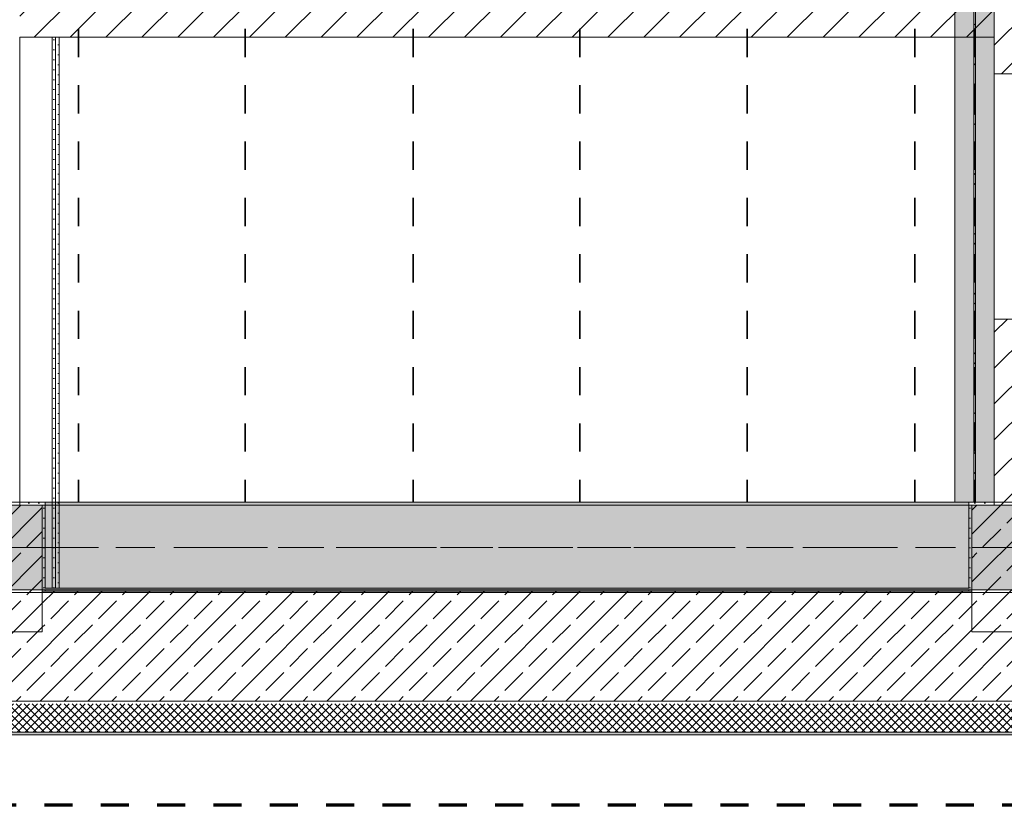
# Model space of a CAD drawing. Header units: metres. Extents: x -3.6 to 84.5, y -11 to 16.8.
# Tile 22 of 76: x 18.6 to 22.1, y -0.4 to 2.4. Entities that reach past the tile are written whole.
import ezdxf

# ---------------------------------------------------------------- set-up
doc = ezdxf.new("R2010")
doc.units = ezdxf.units.M
doc.header["$MEASUREMENT"] = 0
for name, pattern in [('Achse', [0.2, 0.1, -0.05, 0, -0.05]), ('Strichlinie doppelt', [0.546806, 0.264583, -0.105833, 0.070556, -0.105833]), ('Strichlinie eng', [0.115, 0.075, -0.04]), ('Wipeout_Contour', [1, 0, -1])]:
    doc.linetypes.add(name, pattern=pattern)
for name, color, linetype in [('155 - Bemaßung_ Beschriftung.Ausbau - Deckenelemente', 7, 'Continuous'), ('301 - Elemente.Linie', 7, 'Continuous'), ('451 - Universal.Achsen Raster', 7, 'Continuous'), ('604 - Struktur.Wand Aussen', 7, 'Continuous'), ('605 - Struktur.Wand Innen', 7, 'Continuous'), ('607 - Struktur.Stütze', 7, 'Continuous'), ('608 - Struktur.Träger', 7, 'Continuous'), ('612 - Struktur.Stahlbau', 7, 'Continuous'), ('Abbruch_605 - Struktur.Wand Innen', 7, 'Continuous'), ('Neubau_612 - Struktur.Stahlbau', 7, 'Continuous')]:
    doc.layers.add(name, color=color, linetype=linetype)
doc.styles.add('ERSTELLTER_STIL_2', font='txt')
doc.linetypes.add('Abbruch 1', pattern='A,0,[1,2022.0244.A_L5A-PL04.06_iA_Deckenelemente Kellergeschoss1.Shx,S=0.001984,R=0,X=0,Y=0],-0.25,0', length=0.25)
doc.dimstyles.new('ERSTELLTER_STIL__4', dxfattribs={"dimtxt": 0.085, "dimasz": 0.0532, "dimexe": 0.18, "dimexo": 0.0625, "dimgap": 0, "dimtad": 1, "dimzin": 0, "dimdsep": 46, "dimtxsty": 'ERSTELLTER_STIL_2', "dimblk": 'ARROWHEAD_2', "dimblk1": 'ARROWHEAD_2', "dimblk2": 'ARROWHEAD_2', "dimcen": 0.09, "dimse1": 1, "dimse2": 1, "dimclrd": 256, "dimclre": 256, "dimclrt": 256, "dimazin": 0, "dimtfac": 1, "dimtdec": 4, "dimtmove": 2, "dimatfit": 3, "dimfxl": 1, "dimtolj": 1, "dimtzin": 0, "dimarcsym": 0})
pattern_1 = [(45, (0, 0), (-0.0636396, 0.0636396), [])]
pattern_2 = [(45, (0, 0), (-0.01767767, 0.01767767), [0, -0.025])]
pattern_3 = [(45, (0, 0), (-0.08485281, 0.08485281), []), (45, (-0.04243, 0.04243), (-0.08485281, 0.08485281), [0.09, -0.03])]

# ---------------------------------------------------------------- blocks, each defined once
blk = doc.blocks.new('*D377')
at = {"layer": '155 - Bemaßung_ Beschriftung.Ausbau - Deckenelemente', "color": 92, "linetype": 'Continuous', "lineweight": 9, "true_color": 0x00be00}
for p, q in [((22.361, 0.775), (22.361, 0.8092)), ((22.4135, 0.775), (22.3085, 0.775)), ((22.396, 0.7548), (22.326, 0.7952)), ((22.361, 0.71), (22.361, 0.775)), ((22.4135, 0.71), (22.3085, 0.71)), ((22.326, 0.7302), (22.396, 0.6898)), ((22.361, 0.6758), (22.361, 0.71))]:
    blk.add_line(p, q, dxfattribs=at)
at = {"layer": '155 - Bemaßung_ Beschriftung.Ausbau - Deckenelemente', "color": 92, "lineweight": 9, "true_color": 0x00be00, "insert": (22.3454, 0.7084), "char_height": 0.085, "attachment_point": 7, "rotation": 90, "style": 'ERSTELLTER_STIL_2'}
blk.add_mtext('\\A1;{\\pql;\\fArial|b0|i0|c0|p38;6\\fArial|b0|i0|c0|p38;\\A1{\\H.66x;\\S5^  ;}}', dxfattribs=at)
blk = doc.blocks.new('ARROWHEAD_2')
at = {"color": 0, "linetype": 'Continuous', "lineweight": 0}
for p, q in [((0, 0), (-1, 0)), ((-0.378, -0.655), (0.378, 0.655))]:
    blk.add_line(p, q, dxfattribs=at)

msp = doc.modelspace()

# ---------------------------------------------------------------- hatches: boundary and pattern name
at = {"layer": '604 - Struktur.Wand Aussen', "linetype": 'Continuous', "lineweight": 0, "true_color": 0x000000}
h = msp.add_hatch(dxfattribs=at)
h.set_pattern_fill('Beton__Stahlbeton_0001', color=18, style=0, pattern_type=2)
h.set_pattern_definition(pattern_3)
h.paths.add_polyline_path([(18.68, 0.25), (18.53, 0.25), (18.53, 0.005), (25.73, 0.005), (25.73, 0.25), (25.58, 0.25), (25.58, 0.395), (22.28, 0.395), (22.28, 0.25), (21.98, 0.25), (21.98, 0.395), (18.68, 0.395)])
h = msp.add_hatch(dxfattribs=at)
h.set_pattern_fill('Gips_0001', color=18, style=0, pattern_type=2)
h.set_pattern_definition(pattern_2)
h.paths.add_polyline_path([(18.69, 0.405), (18.69, 0.395), (21.97, 0.395), (21.97, 0.405)])
h = msp.add_hatch(dxfattribs=at)
h.set_pattern_fill('Dämmung__hart_2_0001', color=18, style=0, pattern_type=2)
h.set_pattern_definition([(45, (0, 0), (-0.014142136, 0.014142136), []), (135, (0, 0), (0.014142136, 0.014142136), [])])
h.paths.add_polyline_path([(18.53, -0.105), (25.73, -0.105), (25.73, -0.005), (18.53, -0.005)])
h = msp.add_hatch(dxfattribs=at)
h.set_pattern_fill('Verputz_0001', color=18, style=0, pattern_type=2)
h.set_pattern_definition([(0, (0, 0), (0, 0.08660254), [0, -0.05]), (0, (0.025, 0.0433), (0, 0.08660254), [0, -0.05])])
h.paths.add_polyline_path([(18.53, -0.115), (25.73, -0.115), (25.73, -0.105), (18.53, -0.105)])
at = {"layer": '607 - Struktur.Stütze', "linetype": 'Continuous', "lineweight": 0, "true_color": 0x000000}
h = msp.add_hatch(dxfattribs=at)
h.set_pattern_fill('Beton__Stahlbeton_0001', color=18, style=0, pattern_type=2)
h.set_pattern_definition(pattern_3)
h.paths.add_polyline_path([(18.38, 0.25), (18.68, 0.25), (18.68, 0.7), (18.38, 0.7)])
h = msp.add_hatch(dxfattribs=at)
h.set_pattern_fill('Gips_0001', color=18, style=0, pattern_type=2)
h.set_pattern_definition(pattern_2)
h.paths.add_polyline_path([(18.69, 0.71), (18.6, 0.71), (18.6, 0.7), (18.68, 0.7), (18.68, 0.405), (18.69, 0.405)])
h = msp.add_hatch(dxfattribs=at)
h.set_pattern_fill('Gips_0001', color=18, style=0, pattern_type=2)
h.set_pattern_definition(pattern_2)
h.paths.add_polyline_path([(18.69, 0.405), (18.68, 0.405), (18.68, 0.395), (18.69, 0.395)])
h = msp.add_hatch(dxfattribs=at)
h.set_pattern_fill('Gips_0001', color=18, style=0, pattern_type=2)
h.set_pattern_definition(pattern_2)
h.paths.add_polyline_path([(21.98, 0.405), (21.97, 0.405), (21.97, 0.395), (21.98, 0.395)])
at = {"layer": '608 - Struktur.Träger', "linetype": 'Continuous', "lineweight": 0, "true_color": 0x000000}
h = msp.add_hatch(dxfattribs=at)
h.set_pattern_fill('Gips_0001', color=18, style=0, pattern_type=2)
h.set_pattern_definition(pattern_2)
h.paths.add_polyline_path([(21.97, 0.71), (18.69, 0.71), (18.69, 0.7), (21.97, 0.7)])
h = msp.add_hatch(dxfattribs=at)
h.set_pattern_fill('Gips_0001', color=18, style=0, pattern_type=2)
h.set_pattern_definition(pattern_2)
h.paths.add_polyline_path([(18.69, 0.4), (18.69, 0.395), (21.97, 0.395), (21.97, 0.4)])
at = {"layer": 'Abbruch_605 - Struktur.Wand Innen', "linetype": 'Continuous', "lineweight": 0, "true_color": 0x000000}
h = msp.add_hatch(dxfattribs=at)
h.set_pattern_fill('Gips_0001', color=18, style=0, pattern_type=2)
h.set_pattern_definition(pattern_2)
h.paths.add_polyline_path([(18.7275, 0.405), (18.7275, 2.36), (18.715, 2.36), (18.715, 0.405)])
h = msp.add_hatch(dxfattribs=at)
h.set_pattern_fill('Gips_0001', color=18, style=0, pattern_type=2)
h.set_pattern_definition(pattern_2)
h.paths.add_polyline_path([(18.74, 0.405), (18.74, 2.36), (18.7275, 2.36), (18.7275, 0.405)])
at = {"layer": 'Neubau_612 - Struktur.Stahlbau', "linetype": 'Continuous', "lineweight": 0, "true_color": 0x000000}
h = msp.add_hatch(dxfattribs=at)
h.set_pattern_fill('Metall__Stahl_0001', color=18, style=0, pattern_type=2)
h.set_pattern_definition([(135, (0, 0), (0.053033, 0.053033), []), (135, (-0.01768, -0.01768), (0.053033, 0.053033), [])])
h.paths.add_polyline_path([(21.9872, 5.19), (21.9872, 0.71), (21.9927, 0.71), (21.9927, 5.19)])

# ---------------------------------------------------------------- linework, layer by layer
at = {"layer": '155 - Bemaßung_ Beschriftung.Ausbau - Deckenelemente', "color": 7, "linetype": 'Achse', "lineweight": 35}
for p, q in [((18.809, 5.19), (18.809, 0.71)), ((19.401, 5.19), (19.401, 0.71)), ((19.997, 5.19), (19.997, 0.71)), ((20.589, 5.19), (20.589, 0.71)), ((21.183, 5.19), (21.183, 0.71)), ((21.778, 5.19), (21.778, 0.71))]:
    msp.add_line(p, q, dxfattribs=at)
at = {"layer": '451 - Universal.Achsen Raster', "color": 160, "linetype": 'Strichlinie doppelt', "lineweight": 9, "true_color": 0x3232ff}
msp.add_line((64.935, 0.55), (-3.175, 0.55), dxfattribs=at)
at = {"layer": '604 - Struktur.Wand Aussen', "color": 7, "linetype": 'Continuous', "lineweight": 18}
for p, q in [((21.98, 0.395), (18.68, 0.395)), ((18.53, 0.005), (25.73, 0.005))]:
    msp.add_line(p, q, dxfattribs=at)
at = {"layer": '604 - Struktur.Wand Aussen', "color": 7, "linetype": 'Continuous', "lineweight": 13}
msp.add_line((18.53, -0.105), (25.73, -0.105), dxfattribs=at)
at = {"layer": '604 - Struktur.Wand Aussen', "color": 7, "linetype": 'Continuous', "lineweight": 13, "flags": 128}
for points in [[(21.97, 0.405), (18.69, 0.405)], [(18.53, -0.115), (25.73, -0.115)]]:
    msp.add_lwpolyline(points, dxfattribs=at)
at = {"layer": '605 - Struktur.Wand Innen', "color": 7, "linetype": 'Continuous', "lineweight": 18, "flags": 128}
msp.add_lwpolyline([(18.6, 0.7), (18.6, 2.36)], dxfattribs=at)
at = {"layer": '607 - Struktur.Stütze', "color": 7, "linetype": 'Continuous', "lineweight": 13, "flags": 128}
msp.add_lwpolyline([(18.38, 0.25), (18.68, 0.25), (18.68, 0.7), (18.38, 0.7)], close=True, dxfattribs=at)
at = {"layer": '607 - Struktur.Stütze', "color": 7, "linetype": 'Continuous', "lineweight": 5, "flags": 128}
msp.add_lwpolyline([(18.69, 0.405), (18.69, 0.71), (18.6, 0.71)], dxfattribs=at)
at = {"layer": '608 - Struktur.Träger', "color": 7, "linetype": 'Continuous', "lineweight": 13}
for p, q in [((18.69, 0.7), (18.37, 0.7)), ((21.97, 0.7), (18.69, 0.7)), ((0.38, 0.39), (61.88, 0.39))]:
    msp.add_line(p, q, dxfattribs=at)
at = {"layer": '608 - Struktur.Träger', "color": 7, "linetype": 'Continuous', "lineweight": 5}
for p, q in [((18.69, 0.71), (18.69, 0.7)), ((21.97, 0.71), (18.69, 0.71)), ((21.97, 0.71), (21.97, 0.7)), ((18.69, 0.4), (18.69, 0.395)), ((21.97, 0.395), (18.69, 0.395)), ((21.97, 0.4), (21.97, 0.395))]:
    msp.add_line(p, q, dxfattribs=at)
at = {"layer": '608 - Struktur.Träger', "color": 7, "linetype": 'Achse', "lineweight": 9}
msp.add_line((0.38, 0.55), (61.88, 0.55), dxfattribs=at)
at = {"layer": '608 - Struktur.Träger', "color": 7, "linetype": 'Continuous', "lineweight": 13, "flags": 128}
msp.add_lwpolyline([(61.88, 0.4), (61.57, 0.4), (58.29, 0.4), (57.97, 0.4), (54.69, 0.4), (54.37, 0.4), (51.09, 0.4), (25.57, 0.4), (22.29, 0.4), (21.97, 0.4), (18.69, 0.4), (0.38, 0.4)], dxfattribs=at)
at = {"layer": 'Abbruch_605 - Struktur.Wand Innen', "color": 7, "linetype": 'Abbruch 1', "lineweight": 13}
msp.add_line((18.715, 0.405), (18.715, 2.36), dxfattribs=at)
at = {"layer": 'Abbruch_605 - Struktur.Wand Innen', "color": 7, "linetype": 'Abbruch 1', "lineweight": 9}
msp.add_line((18.7275, 0.405), (18.7275, 2.36), dxfattribs=at)
at = {"layer": 'Abbruch_605 - Struktur.Wand Innen', "color": 7, "linetype": 'Abbruch 1', "lineweight": 13, "flags": 128}
for points in [[(18.74, 2.36), (18.6, 2.36)], [(18.6, 2.36), (18.6, 0.71)], [(18.74, 0.405), (18.74, 2.36)]]:
    msp.add_lwpolyline(points, dxfattribs=at)
at = {"layer": 'Neubau_612 - Struktur.Stahlbau', "color": 1, "linetype": 'Continuous', "lineweight": 13}
msp.add_line((21.92, 5.19), (21.92, 0.71), dxfattribs=at)
at = {"layer": 'Neubau_612 - Struktur.Stahlbau', "color": 1, "linetype": 'Continuous', "lineweight": 9}
for p, q in [((21.9872, 5.19), (21.9872, 0.71)), ((21.9927, 5.19), (21.9927, 0.71)), ((21.9927, 0.71), (21.9872, 0.71))]:
    msp.add_line(p, q, dxfattribs=at)
at = {"layer": 'Neubau_612 - Struktur.Stahlbau', "color": 1, "linetype": 'Achse', "lineweight": 9}
msp.add_line((21.99, 5.19), (21.99, 0.71), dxfattribs=at)

# ---------------------------------------------------------------- wipeouts: each hides what was drawn before it
at = {"color": 254, "linetype": 'Wipeout_Contour', "lineweight": 0, "ltscale": 90.275098}
msp.add_wipeout([(22.21, 5.94), (22.06, 5.785), (22.06, 2.23), (22.21, 2.23)], dxfattribs=at).dxf.layer = '605 - Struktur.Wand Innen'
at = {"color": 254, "linetype": 'Wipeout_Contour', "lineweight": 0, "ltscale": 88.666449}
msp.add_wipeout([(22.06, 1.36), (22.06, 0.7), (22.21, 0.7), (22.21, 1.36)], dxfattribs=at).dxf.layer = '605 - Struktur.Wand Innen'

# ---------------------------------------------------------------- next in the draw order: hatches: boundary and pattern name
at = {"layer": '605 - Struktur.Wand Innen', "linetype": 'Continuous', "lineweight": 0, "true_color": 0x000000}
h = msp.add_hatch(dxfattribs=at)
h.set_pattern_fill('MW_Ziegel_0001', color=18, style=0, pattern_type=2)
h.set_pattern_definition(pattern_1)
h.paths.add_polyline_path([(22.21, 5.94), (22.06, 5.785), (22.06, 2.23), (22.21, 2.23)])
h = msp.add_hatch(dxfattribs=at)
h.set_pattern_fill('MW_Ziegel_0001', color=18, style=0, pattern_type=2)
h.set_pattern_definition(pattern_1)
h.paths.add_polyline_path([(22.06, 1.36), (22.06, 0.7), (22.21, 0.7), (22.21, 1.36)])
at = {"layer": '607 - Struktur.Stütze', "linetype": 'Continuous', "lineweight": 0, "true_color": 0x000000}
h = msp.add_hatch(dxfattribs=at)
h.set_pattern_fill('Gips_0001', color=18, style=0, pattern_type=2)
h.set_pattern_definition(pattern_2)
h.paths.add_polyline_path([(21.97, 0.71), (21.97, 0.405), (21.98, 0.405), (21.98, 0.7), (22.06, 0.7), (22.06, 0.71)])
h = msp.add_hatch(dxfattribs=at)
h.set_pattern_fill('Beton__Stahlbeton_0001', color=18, style=0, pattern_type=2)
h.set_pattern_definition(pattern_3)
h.paths.add_polyline_path([(21.98, 0.25), (22.28, 0.25), (22.28, 0.7), (21.98, 0.7)])
at = {"layer": '608 - Struktur.Träger', "linetype": 'Continuous', "lineweight": 0, "true_color": 0x000000}
h = msp.add_hatch(dxfattribs=at)
h.set_pattern_fill('Beton__Stahlbeton_0001', color=18, style=0, pattern_type=2)
h.set_pattern_definition(pattern_3)
h.paths.add_polyline_path([(0.69, 0.7), (0.38, 0.7), (0.38, 0.4), (18.69, 0.4), (21.97, 0.4), (22.29, 0.4), (25.57, 0.4), (51.09, 0.4), (54.37, 0.4), (54.69, 0.4), (57.97, 0.4), (58.29, 0.4), (61.57, 0.4), (61.88, 0.4), (61.88, 0.7), (61.57, 0.7), (58.29, 0.7), (57.97, 0.7), (54.69, 0.7), (54.37, 0.7), (51.09, 0.7), (50.77, 0.7), (47.49, 0.7), (47.17, 0.7), (43.89, 0.7), (43.57, 0.7), (40.29, 0.7), (39.97, 0.7), (36.69, 0.7), (36.37, 0.7), (33.09, 0.7), (32.77, 0.7), (29.49, 0.7), (29.17, 0.7), (25.89, 0.7), (25.57, 0.7), (22.29, 0.7), (21.97, 0.7), (18.69, 0.7), (18.37, 0.7), (15.28, 0.7), (14.77, 0.7), (11.49, 0.7), (11.17, 0.7), (7.89, 0.7), (7.57, 0.7), (4.29, 0.7), (3.97, 0.7)])
at = {"layer": '612 - Struktur.Stahlbau', "linetype": 'Continuous', "lineweight": 0, "true_color": 0x30307f}
msp.add_hatch(color=177, dxfattribs=at).paths.add_polyline_path([(21.92, 5.19), (22.06, 5.19), (22.06, 0.71), (21.92, 0.71)])
at = {"layer": 'Abbruch_605 - Struktur.Wand Innen', "linetype": 'Continuous', "lineweight": 0, "true_color": 0x000000}
h = msp.add_hatch(dxfattribs=at)
h.set_pattern_fill('MW_Ziegel_0001', color=18, style=0, pattern_type=2)
h.set_pattern_definition(pattern_1)
h.paths.add_polyline_path([(22.06, 2.485), (18.6, 2.485), (18.6, 2.36), (22.06, 2.36)])

# ---------------------------------------------------------------- next in the draw order: linework, layer by layer
at = {"layer": '301 - Elemente.Linie', "color": 160, "linetype": 'Strichlinie eng', "lineweight": 70, "true_color": 0x3232ff, "flags": 128}
msp.add_lwpolyline([(15.0261, 14.065), (32.7919, 14.065), (32.7919, -0.365), (15.0261, -0.365)], close=True, dxfattribs=at)
at = {"layer": '605 - Struktur.Wand Innen', "color": 7, "linetype": 'Continuous', "lineweight": 18}
for p, q in [((22.06, 2.23), (22.21, 2.23)), ((22.06, 1.36), (22.21, 1.36))]:
    msp.add_line(p, q, dxfattribs=at)
at = {"layer": '605 - Struktur.Wand Innen', "color": 7, "linetype": 'Continuous', "lineweight": 13}
msp.add_line((22.06, 2.23), (22.06, 1.36), dxfattribs=at)
at = {"layer": '605 - Struktur.Wand Innen', "color": 7, "linetype": 'Continuous', "lineweight": 18, "flags": 128}
for points in [[(22.06, 2.36), (22.06, 2.23)], [(22.06, 1.36), (22.06, 0.7)]]:
    msp.add_lwpolyline(points, dxfattribs=at)
at = {"layer": '607 - Struktur.Stütze', "color": 7, "linetype": 'Continuous', "lineweight": 5, "flags": 128}
msp.add_lwpolyline([(22.06, 0.71), (21.97, 0.71), (21.97, 0.405)], dxfattribs=at)
at = {"layer": '607 - Struktur.Stütze', "color": 7, "linetype": 'Continuous', "lineweight": 13, "flags": 128}
msp.add_lwpolyline([(21.98, 0.25), (22.28, 0.25), (22.28, 0.7), (21.98, 0.7)], close=True, dxfattribs=at)
at = {"layer": '608 - Struktur.Träger', "color": 7, "linetype": 'Continuous', "lineweight": 13}
for p, q in [((0.38, 0.71), (61.88, 0.71)), ((22.29, 0.7), (21.97, 0.7))]:
    msp.add_line(p, q, dxfattribs=at)
at = {"layer": 'Abbruch_605 - Struktur.Wand Innen', "color": 7, "linetype": 'Abbruch 1', "lineweight": 18, "flags": 128}
msp.add_lwpolyline([(18.6, 2.36), (22.06, 2.36)], dxfattribs=at)
at = {"layer": 'Neubau_612 - Struktur.Stahlbau', "color": 1, "linetype": 'Continuous', "lineweight": 13}
for p in [(22.06, 5.19), (21.92, 0.71)]:
    msp.add_line(p, (22.06, 0.71), dxfattribs=at)

# ---------------------------------------------------------------- next in the draw order: dimensions: what is measured, and where the dimension line sits
at = {"layer": '155 - Bemaßung_ Beschriftung.Ausbau - Deckenelemente', "color": 92, "linetype": 'Continuous', "lineweight": 9, "true_color": 0x00be00}
dim = msp.add_linear_dim(base=(22.3609901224, 0.7749822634), p1=(22.2960184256, 0.7099822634), p2=(22.5640184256, 0.7749822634), angle=90, dimstyle='ERSTELLTER_STIL__4', dxfattribs=at)
dim.commit()
dim.dimension.update_dxf_attribs({"geometry": '*D377', "text_midpoint": (22.3014901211, 0.8555841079), "dimtype": 160, "text_rotation": 90})

doc.saveas('drawing.dxf')
